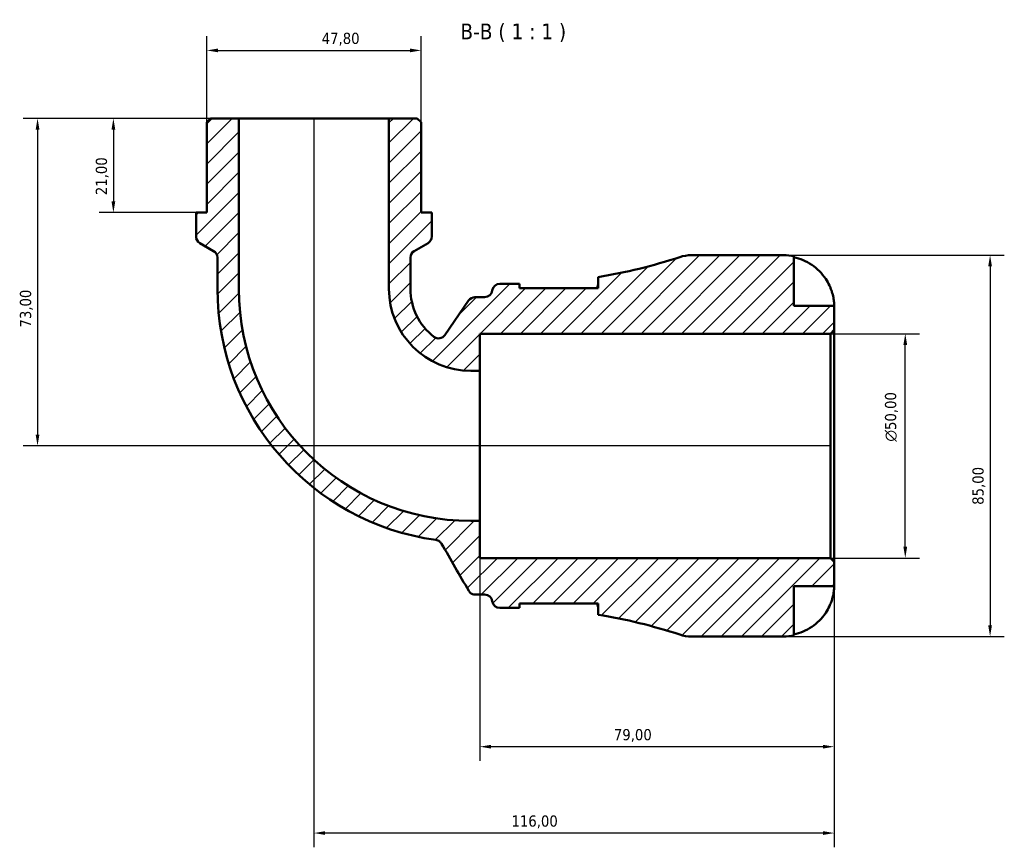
# Model space of a CAD drawing. Header units: millimetres. Extents: x 0 to 902, y 0 to 823.
# Tile 4 of 6: x 278 to 498, y 639 to 823. Entities that reach past the tile are written whole.
import ezdxf

# ---------------------------------------------------------------- set-up
doc = ezdxf.new("R2010")
doc.units = ezdxf.units.MM
for name, color, linetype, lineweight in [('Dimension (ISO)', 7, 'Continuous', 25), ('Hatch (ISO)', 7, 'Continuous', 18), ('Symbol (ISO)', 7, 'Continuous', 25), ('Visible (ISO)', 7, 'Continuous', 50)]:
    doc.layers.add(name, color=color, linetype=linetype, lineweight=lineweight)
doc.styles.add('Label Text (ISO)', font='tahoma.ttf')
doc.styles.add('Note Text (ISO)', font='tahoma.ttf')
doc.dimstyles.new('Default (ISO)', dxfattribs={"dimtxt": 2.5, "dimasz": 2.5, "dimexe": 3.174999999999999, "dimexo": 0, "dimgap": 0.762, "dimtad": 1, "dimrnd": 1e-08, "dimzin": 0, "dimtxsty": 'Note Text (ISO)', "dimcen": 0.09, "dimdle": 10, "dimclrd": 256, "dimclre": 256, "dimclrt": 232, "dimazin": 0, "dimtfac": 1.402080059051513, "dimtmove": 0, "dimatfit": 3, "dimfxl": 1, "dimtolj": 1, "dimtzin": 0, "dimlwd": -1, "dimlwe": -1, "dimarcsym": 0})

# ---------------------------------------------------------------- blocks, each defined once
blk = doc.blocks.new('*D7')
at = {"layer": 'Defpoints', "color": 0, "transparency": 16777216}
for p in [(326.9623392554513, 801.4454995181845), (298.980617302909, 780.4454995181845), (317.4017392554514, 780.4454995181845)]:
    blk.add_point(p, dxfattribs=at)
at = {"layer": 'Dimension (ISO)', "transparency": 16777216}
for p, q in [((326.9623392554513, 801.4454995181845), (295.805617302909, 801.4454995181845)), ((298.980617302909, 798.9454995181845), (298.980617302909, 782.9454995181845)), ((317.4017392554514, 780.4454995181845), (295.805617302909, 780.4454995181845))]:
    blk.add_line(p, q, dxfattribs=at)
for points in [[(298.5639506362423, 798.9454995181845), (299.3972839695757, 798.9454995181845), (298.980617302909, 801.4454995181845)], [(298.5639506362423, 782.9454995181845), (299.3972839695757, 782.9454995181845), (298.980617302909, 780.4454995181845)]]:
    blk.add_solid(points, dxfattribs=at)
at = {"layer": 'Dimension (ISO)', "color": 232, "true_color": 0xca0064, "transparency": 16777216, "insert": (295.0453466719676, 784.3320005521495), "char_height": 2.5, "attachment_point": 1, "rotation": 90, "style": 'Note Text (ISO)'}
blk.add_mtext('\\A1;21,00', dxfattribs=at)
blk = doc.blocks.new('*D8')
at = {"layer": 'Defpoints', "color": 0, "transparency": 16777216}
for p in [(458.8433892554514, 753.4454995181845), (475.5348930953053, 753.4454995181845), (458.8433892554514, 703.4454995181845)]:
    blk.add_point(p, dxfattribs=at)
at = {"layer": 'Dimension (ISO)', "transparency": 16777216}
for p, q in [((458.8433892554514, 753.4454995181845), (478.7098930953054, 753.4454995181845)), ((475.5348930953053, 705.9454995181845), (475.5348930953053, 750.9454995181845)), ((458.8433892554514, 703.4454995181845), (478.7098930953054, 703.4454995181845))]:
    blk.add_line(p, q, dxfattribs=at)
for points in [[(475.1182264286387, 750.9454995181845), (475.9515597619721, 750.9454995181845), (475.5348930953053, 753.4454995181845)], [(475.1182264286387, 705.9454995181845), (475.9515597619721, 705.9454995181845), (475.5348930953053, 703.4454995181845)]]:
    blk.add_solid(points, dxfattribs=at)
at = {"layer": 'Dimension (ISO)', "color": 232, "true_color": 0xca0064, "transparency": 16777216, "insert": (471.0113951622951, 729.390299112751), "char_height": 2.5, "attachment_point": 1, "rotation": 90, "style": 'Note Text (ISO)'}
blk.add_mtext('\\A1;\\fAIGDT|b0|i0;\\H2.5000;\\ln\\fTahoma|b0|i0;\\H2.5000;50,00', dxfattribs=at)
blk = doc.blocks.new('*D9')
at = {"layer": 'Defpoints', "color": 0, "transparency": 16777216}
for p in [(380.6933892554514, 711.7144495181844), (459.6933892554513, 702.5954995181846), (380.6933892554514, 661.3889473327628)]:
    blk.add_point(p, dxfattribs=at)
at = {"layer": 'Dimension (ISO)', "transparency": 16777216}
for p, q in [((380.6933892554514, 711.7144495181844), (380.6933892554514, 658.2139473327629)), ((459.6933892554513, 702.5954995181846), (459.6933892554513, 658.2139473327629)), ((457.1933892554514, 661.3889473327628), (383.1933892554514, 661.3889473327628))]:
    blk.add_line(p, q, dxfattribs=at)
for points in [[(383.1933892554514, 661.8056139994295), (383.1933892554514, 660.9722806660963), (380.6933892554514, 661.3889473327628)], [(457.1933892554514, 661.8056139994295), (457.1933892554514, 660.9722806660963), (459.6933892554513, 661.3889473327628)]]:
    blk.add_solid(points, dxfattribs=at)
at = {"layer": 'Dimension (ISO)', "color": 232, "true_color": 0xca0064, "transparency": 16777216, "insert": (410.5714953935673, 665.3225389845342), "char_height": 2.5, "attachment_point": 1, "style": 'Note Text (ISO)'}
blk.add_mtext('\\A1;79,00', dxfattribs=at)
blk = doc.blocks.new('*D10')
at = {"layer": 'Defpoints', "color": 0, "transparency": 16777216}
for p in [(448.4433892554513, 770.9454995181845), (448.4433892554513, 685.9454995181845), (494.4433892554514, 685.9454995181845)]:
    blk.add_point(p, dxfattribs=at)
at = {"layer": 'Dimension (ISO)', "transparency": 16777216}
for p, q in [((448.4433892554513, 770.9454995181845), (497.6183892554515, 770.9454995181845)), ((494.4433892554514, 768.4454995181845), (494.4433892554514, 688.4454995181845)), ((448.4433892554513, 685.9454995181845), (497.6183892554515, 685.9454995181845))]:
    blk.add_line(p, q, dxfattribs=at)
for points in [[(494.0267225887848, 768.4454995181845), (494.8600559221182, 768.4454995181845), (494.4433892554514, 770.9454995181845)], [(494.0267225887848, 688.4454995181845), (494.8600559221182, 688.4454995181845), (494.4433892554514, 685.9454995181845)]]:
    blk.add_solid(points, dxfattribs=at)
at = {"layer": 'Dimension (ISO)', "color": 232, "true_color": 0xca0064, "transparency": 16777216, "insert": (490.5030816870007, 715.3026184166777), "char_height": 2.5, "attachment_point": 1, "rotation": 90, "style": 'Note Text (ISO)'}
blk.add_mtext('\\A1;85,00', dxfattribs=at)
blk = doc.blocks.new('*D11')
at = {"layer": 'Defpoints', "color": 0, "transparency": 16777216}
for p in [(343.6933892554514, 801.4454995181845), (459.6933892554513, 702.5954995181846), (343.6933892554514, 642.1331177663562)]:
    blk.add_point(p, dxfattribs=at)
at = {"layer": 'Dimension (ISO)', "transparency": 16777216}
for p, q in [((343.6933892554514, 801.4454995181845), (343.6933892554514, 638.9581177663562)), ((459.6933892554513, 702.5954995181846), (459.6933892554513, 638.9581177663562)), ((457.1933892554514, 642.1331177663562), (346.1933892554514, 642.1331177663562))]:
    blk.add_line(p, q, dxfattribs=at)
for points in [[(346.1933892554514, 642.5497844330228), (346.1933892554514, 641.7164510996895), (343.6933892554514, 642.1331177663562)], [(457.1933892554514, 642.5497844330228), (457.1933892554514, 641.7164510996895), (459.6933892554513, 642.1331177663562)]]:
    blk.add_solid(points, dxfattribs=at)
at = {"layer": 'Dimension (ISO)', "color": 232, "true_color": 0xca0064, "transparency": 16777216, "insert": (387.7395612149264, 646.0667094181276), "char_height": 2.5, "attachment_point": 1, "style": 'Note Text (ISO)'}
blk.add_mtext('\\A1;116,00', dxfattribs=at)
blk = doc.blocks.new('*D12')
at = {"layer": 'Defpoints', "color": 0, "transparency": 16777216}
for p in [(367.5948892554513, 816.5954995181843), (319.7918892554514, 800.5954995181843), (367.5948892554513, 800.5954995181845)]:
    blk.add_point(p, dxfattribs=at)
at = {"layer": 'Dimension (ISO)', "transparency": 16777216}
for p, q in [((319.7918892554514, 800.5954995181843), (319.7918892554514, 819.7704995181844)), ((367.5948892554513, 800.5954995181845), (367.5948892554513, 819.7704995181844)), ((322.2918892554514, 816.5954995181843), (365.0948892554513, 816.5954995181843))]:
    blk.add_line(p, q, dxfattribs=at)
for points in [[(322.2918892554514, 817.012166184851), (322.2918892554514, 816.1788328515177), (319.7918892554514, 816.5954995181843)], [(365.0948892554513, 817.012166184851), (365.0948892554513, 816.1788328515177), (367.5948892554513, 816.5954995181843)]]:
    blk.add_solid(points, dxfattribs=at)
at = {"layer": 'Dimension (ISO)', "color": 232, "true_color": 0xca0064, "transparency": 16777216, "insert": (345.4274655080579, 820.5358070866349), "char_height": 2.5, "attachment_point": 1, "style": 'Note Text (ISO)'}
blk.add_mtext('\\A1;47,80', dxfattribs=at)
blk = doc.blocks.new('*D13')
at = {"layer": 'Defpoints', "color": 0, "transparency": 16777216}
for p in [(326.9623392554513, 801.4454995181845), (282.0693732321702, 728.4454995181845), (458.8433892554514, 728.4454995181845)]:
    blk.add_point(p, dxfattribs=at)
at = {"layer": 'Dimension (ISO)', "transparency": 16777216}
for p, q in [((326.9623392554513, 801.4454995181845), (278.8943732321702, 801.4454995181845)), ((282.0693732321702, 798.9454995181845), (282.0693732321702, 730.9454995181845)), ((458.8433892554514, 728.4454995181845), (278.8943732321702, 728.4454995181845))]:
    blk.add_line(p, q, dxfattribs=at)
for points in [[(281.6527065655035, 798.9454995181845), (282.4860398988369, 798.9454995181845), (282.0693732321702, 801.4454995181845)], [(281.6527065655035, 730.9454995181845), (282.4860398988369, 730.9454995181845), (282.0693732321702, 728.4454995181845)]]:
    blk.add_solid(points, dxfattribs=at)
at = {"layer": 'Dimension (ISO)', "color": 232, "true_color": 0xca0064, "transparency": 16777216, "insert": (278.1341026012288, 754.8236056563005), "char_height": 2.5, "attachment_point": 1, "rotation": 90, "style": 'Note Text (ISO)'}
blk.add_mtext('\\A1;73,00', dxfattribs=at)

msp = doc.modelspace()

# ---------------------------------------------------------------- hatches: boundary and pattern name
at = {"layer": 'Hatch (ISO)'}
h = msp.add_hatch(dxfattribs=at)
h.set_pattern_fill('ANSI31', color=256, scale=25.4, style=0)
h.set_pattern_definition([(45, (0, 0), (-2.245064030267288, 2.245064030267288), [])])
edge = h.paths.add_edge_path()
edge.add_ellipse((427.901511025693, 694.4454995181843), major_axis=(-2.659279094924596, -8.073303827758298), ratio=1, start_angle=7.5e-15, end_angle=18.23145285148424)
edge.add_line((427.901511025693, 685.9454995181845), (448.4433892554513, 685.9454995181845))
edge.add_ellipse((448.4433892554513, 697.1954995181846), major_axis=(3.55e-14, -11.25000000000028), ratio=1, start_angle=0, end_angle=11.53695903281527)
edge.add_line((450.6933892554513, 686.1727956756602), (450.6933892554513, 697.1954995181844))
edge.add_line((450.6933892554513, 697.1954995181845), (459.6933892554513, 697.1954995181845))
edge.add_line((459.6933892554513, 697.1954995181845), (459.6933892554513, 702.5954995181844))
edge.add_line((459.6933892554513, 702.5954995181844), (458.8433892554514, 703.4454995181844))
edge.add_line((458.8433892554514, 703.4454995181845), (380.6933892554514, 703.4454995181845))
edge.add_line((380.6933892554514, 703.4454995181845), (380.6933892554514, 711.7144495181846))
edge.add_line((380.6933892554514, 711.7144495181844), (378.6908892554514, 711.7144495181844))
edge.add_ellipse((378.6908892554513, 763.4429995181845), major_axis=(0, -51.72855), ratio=1, start_angle=270, end_angle=360, ccw=False)
edge.add_line((326.9623392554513, 763.4429995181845), (326.9623392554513, 801.4454995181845))
edge.add_line((326.9623392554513, 801.4454995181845), (320.6418892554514, 801.4454995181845))
edge.add_line((320.6418892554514, 801.4454995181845), (319.7918892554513, 800.5954995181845))
edge.add_line((319.7918892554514, 800.5954995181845), (319.7918892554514, 780.4454995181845))
edge.add_line((319.7918892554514, 780.4454995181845), (317.4017392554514, 780.4454995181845))
edge.add_line((317.4017392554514, 780.4454995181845), (317.4017392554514, 775.126994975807))
edge.add_ellipse((319.1017392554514, 775.1269949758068), major_axis=(-1.699999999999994, 1.78e-14), ratio=1, start_angle=0, end_angle=60.00000000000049)
edge.add_line((318.2517392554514, 773.6547517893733), (321.3320392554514, 771.8763397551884))
edge.add_ellipse((320.4820392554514, 770.404096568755), major_axis=(0.8500000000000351, 1.472243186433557), ratio=1, start_angle=300.0000000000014, end_angle=360, ccw=False)
edge.add_line((322.1820392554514, 770.404096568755), (322.1820392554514, 763.4429995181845))
edge.add_ellipse((378.6908892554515, 763.4429995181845), major_axis=(-56.50885000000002, 0), ratio=1, start_angle=0, end_angle=82.07889706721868)
edge.add_spline(control_points=[(370.9034409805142, 707.4733132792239), (371.0494412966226, 707.4529992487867), (371.1921813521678, 707.4137817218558), (371.463950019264, 707.2995153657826), (371.5918280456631, 707.2249503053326), (371.8836564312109, 706.9994975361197), (372.0307256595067, 706.8312412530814), (372.1414082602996, 706.639533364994)], knot_values=[-0.1548536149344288, -0.1548536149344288, -0.1548536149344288, -0.1548536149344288, -0.1106315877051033, -0.1106315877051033, -0.0664095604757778, -0.0664095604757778, 0, 0, 0, 0], degree=3, periodic=0)
edge.add_line((372.1414082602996, 706.639533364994), (378.2001415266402, 696.1454995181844))
edge.add_spline(control_points=[(378.2001415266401, 696.1454995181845), (378.2935364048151, 695.9837348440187), (378.4129571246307, 695.838463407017), (378.6942327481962, 695.5926063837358), (378.8541742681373, 695.4936932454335), (379.2317706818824, 695.3387370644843), (379.4510195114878, 695.2954995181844), (379.6723847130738, 695.2954995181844)], knot_values=[-0.1784834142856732, -0.1784834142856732, -0.1784834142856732, -0.1784834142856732, -0.1224464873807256, -0.1224464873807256, -0.0664095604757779, -0.0664095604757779, 0, 0, 0, 0], degree=3, periodic=0)
edge.add_line((379.6723847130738, 695.2954995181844), (381.757556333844, 695.2954995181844))
edge.add_ellipse((381.757556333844, 693.5954995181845), major_axis=(0, 1.699999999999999), ratio=1, start_angle=277.18075578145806, end_angle=360, ccw=False)
edge.add_ellipse((385.1308892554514, 694.0204995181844), major_axis=(-1.686666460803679, -0.2124999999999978), ratio=1, start_angle=4.502e-13, end_angle=82.8192442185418)
edge.add_line((385.1308892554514, 692.3204995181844), (388.1708892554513, 692.3204995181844))
edge.add_ellipse((388.1708892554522, 573.8273284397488), major_axis=(-7.372e-13, 118.4931710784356), ratio=1, start_angle=359.3302866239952, end_angle=360, ccw=False)
edge.add_line((389.5558892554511, 692.312404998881), (389.5558892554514, 693.3204995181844))
edge.add_line((389.5558892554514, 693.3204995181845), (407.0558892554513, 693.3204995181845))
edge.add_line((407.0558892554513, 693.3204995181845), (407.0558892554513, 690.8059092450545))
edge.add_ellipse((388.1708892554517, 573.827328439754), major_axis=(18.88499999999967, 116.9785808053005), ratio=1, start_angle=350.9392418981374, end_angle=360, ccw=False)
edge = h.paths.add_edge_path()
edge.add_ellipse((427.901511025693, 762.4454995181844), major_axis=(-1.78e-14, 8.499999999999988), ratio=1, start_angle=0, end_angle=18.23145285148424)
edge.add_ellipse((388.1708892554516, 883.0636705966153), major_axis=(37.07134267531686, -112.5448672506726), ratio=1, start_angle=350.93924189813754, end_angle=360, ccw=False)
edge.add_line((407.0558892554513, 766.0850897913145), (407.0558892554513, 763.5704995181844))
edge.add_line((407.0558892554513, 763.5704995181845), (389.5558892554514, 763.5704995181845))
edge.add_line((389.5558892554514, 763.5704995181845), (389.5558892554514, 764.5785940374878))
edge.add_ellipse((388.1708892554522, 883.0636705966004), major_axis=(1.384999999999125, -118.4850765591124), ratio=1, start_angle=359.3302866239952, end_angle=360, ccw=False)
edge.add_line((388.1708892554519, 764.5704995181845), (385.1308892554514, 764.5704995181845))
edge.add_ellipse((385.1308892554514, 762.8704995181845), major_axis=(0, 1.699999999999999), ratio=1, start_angle=0, end_angle=82.8192442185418)
edge.add_ellipse((381.757556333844, 763.2954995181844), major_axis=(1.686666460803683, -0.2125000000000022), ratio=1, start_angle=277.18075578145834, end_angle=360, ccw=False)
edge.add_line((381.757556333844, 761.5954995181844), (379.5862721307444, 761.5954995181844))
edge.add_ellipse((379.5862721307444, 759.8954995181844), major_axis=(0, 1.699999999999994), ratio=1, start_angle=0, end_angle=55.55117668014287)
edge.add_line((378.1843981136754, 760.8571383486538), (372.8959221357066, 753.147614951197))
edge.add_ellipse((371.4940481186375, 754.1092537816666), major_axis=(1.401874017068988, -0.9616388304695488), ratio=1, start_angle=266.8145859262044, end_angle=360, ccw=False)
edge.add_ellipse((378.6908892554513, 763.4429995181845), major_axis=(-8.234892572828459, -10.680018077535), ratio=1, start_angle=307.6342373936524, end_angle=360, ccw=False)
edge.add_line((365.2047392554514, 763.4429995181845), (365.2047392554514, 770.404096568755))
edge.add_ellipse((366.9047392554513, 770.404096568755), major_axis=(-1.700000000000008, 0), ratio=1, start_angle=300.00000000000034, end_angle=360, ccw=False)
edge.add_line((366.0547392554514, 771.8763397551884), (369.1350392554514, 773.6547517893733))
edge.add_ellipse((368.2850392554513, 775.1269949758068), major_axis=(0.8499999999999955, -1.472243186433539), ratio=1, start_angle=0, end_angle=60.00000000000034)
edge.add_line((369.9850392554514, 775.1269949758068), (369.9850392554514, 780.4454995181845))
edge.add_line((369.9850392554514, 780.4454995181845), (367.5948892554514, 780.4454995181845))
edge.add_line((367.5948892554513, 780.4454995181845), (367.5948892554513, 800.5954995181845))
edge.add_line((367.5948892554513, 800.5954995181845), (366.7448892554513, 801.4454995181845))
edge.add_line((366.7448892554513, 801.4454995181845), (360.4244392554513, 801.4454995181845))
edge.add_line((360.4244392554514, 801.4454995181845), (360.4244392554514, 763.4429995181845))
edge.add_ellipse((378.6908892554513, 763.4429995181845), major_axis=(-18.26645, -8.9e-15), ratio=1, start_angle=1.39e-14, end_angle=89.99999999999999)
edge.add_line((378.6908892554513, 745.1765495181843), (380.6933892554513, 745.1765495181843))
edge.add_line((380.6933892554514, 745.1765495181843), (380.6933892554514, 753.4454995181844))
edge.add_line((380.6933892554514, 753.4454995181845), (458.8433892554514, 753.4454995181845))
edge.add_line((458.8433892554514, 753.4454995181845), (459.6933892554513, 754.2954995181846))
edge.add_line((459.6933892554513, 754.2954995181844), (459.6933892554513, 759.6954995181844))
edge.add_line((459.6933892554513, 759.6954995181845), (450.6933892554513, 759.6954995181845))
edge.add_line((450.6933892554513, 759.6954995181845), (450.6933892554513, 770.7182033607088))
edge.add_ellipse((448.4433892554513, 759.6954995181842), major_axis=(2.250000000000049, 11.02270384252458), ratio=1, start_angle=0, end_angle=11.53695903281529)
edge.add_line((448.4433892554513, 770.9454995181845), (427.901511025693, 770.9454995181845))

# ---------------------------------------------------------------- linework, layer by layer
at = {"layer": 'Visible (ISO)'}
for p, q in [((320.6418892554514, 801.4454995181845), (319.7918892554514, 800.5954995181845)), ((326.9623392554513, 801.4454995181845), (320.6418892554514, 801.4454995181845)), ((326.9623392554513, 763.4429995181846), (326.9623392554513, 801.4454995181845)), ((360.4244392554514, 801.4454995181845), (326.9623392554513, 801.4454995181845)), ((366.7448892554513, 801.4454995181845), (360.4244392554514, 801.4454995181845)), ((360.4244392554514, 801.4454995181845), (360.4244392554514, 763.4429995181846)), ((367.5948892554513, 800.5954995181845), (366.7448892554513, 801.4454995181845)), ((319.7918892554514, 800.5954995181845), (319.7918892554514, 780.4454995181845)), ((367.5948892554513, 780.4454995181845), (367.5948892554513, 800.5954995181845)), ((319.7918892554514, 780.4454995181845), (317.4017392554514, 780.4454995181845)), ((317.4017392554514, 780.4454995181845), (317.4017392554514, 775.1269949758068)), ((369.9850392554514, 780.4454995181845), (367.5948892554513, 780.4454995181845)), ((369.9850392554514, 775.1269949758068), (369.9850392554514, 780.4454995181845)), ((318.2517392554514, 773.6547517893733), (321.3320392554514, 771.8763397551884)), ((366.0547392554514, 771.8763397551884), (369.1350392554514, 773.6547517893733)), ((448.4433892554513, 770.9454995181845), (427.901511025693, 770.9454995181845)), ((450.6933892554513, 759.6954995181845), (450.6933892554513, 770.7182033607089)), ((322.1820392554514, 770.404096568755), (322.1820392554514, 763.4429995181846)), ((365.2047392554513, 763.4429995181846), (365.2047392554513, 770.404096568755)), ((388.1708892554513, 764.5704995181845), (385.1308892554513, 764.5704995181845)), ((389.5558892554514, 763.5704995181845), (389.5558892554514, 764.5785940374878)), ((407.0558892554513, 766.0850897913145), (407.0558892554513, 763.5704995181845)), ((407.0558892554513, 763.5704995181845), (389.5558892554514, 763.5704995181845)), ((378.1843981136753, 760.8571383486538), (372.8959221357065, 753.147614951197)), ((381.757556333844, 761.5954995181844), (379.5862721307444, 761.5954995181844)), ((459.6933892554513, 759.6954995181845), (450.6933892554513, 759.6954995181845)), ((459.6933892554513, 754.2954995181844), (459.6933892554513, 759.6954995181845)), ((380.6933892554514, 745.1765495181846), (380.6933892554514, 753.4454995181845)), ((380.6933892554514, 753.4454995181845), (458.8433892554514, 753.4454995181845)), ((458.8433892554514, 753.4454995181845), (459.6933892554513, 754.2954995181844)), ((458.8433892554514, 753.4454995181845), (458.8433892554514, 703.4454995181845)), ((459.6933892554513, 702.5954995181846), (459.6933892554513, 754.2954995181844)), ((378.6908892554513, 745.1765495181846), (380.6933892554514, 745.1765495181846)), ((380.6933892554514, 711.7144495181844), (380.6933892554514, 745.1765495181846)), ((380.6933892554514, 711.7144495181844), (378.6908892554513, 711.7144495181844)), ((380.6933892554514, 703.4454995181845), (380.6933892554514, 711.7144495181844)), ((458.8433892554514, 703.4454995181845), (380.6933892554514, 703.4454995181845)), ((459.6933892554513, 702.5954995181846), (458.8433892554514, 703.4454995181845)), ((459.6933892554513, 697.1954995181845), (459.6933892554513, 702.5954995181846)), ((450.6933892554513, 686.1727956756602), (450.6933892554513, 697.1954995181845)), ((450.6933892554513, 697.1954995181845), (459.6933892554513, 697.1954995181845)), ((379.6723847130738, 695.2954995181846), (381.757556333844, 695.2954995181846)), ((385.1308892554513, 692.3204995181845), (388.1708892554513, 692.3204995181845)), ((389.5558892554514, 692.312404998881), (389.5558892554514, 693.3204995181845)), ((389.5558892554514, 693.3204995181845), (407.0558892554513, 693.3204995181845)), ((407.0558892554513, 693.3204995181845), (407.0558892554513, 690.8059092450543)), ((427.901511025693, 685.9454995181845), (448.4433892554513, 685.9454995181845))]:
    msp.add_line(p, q, dxfattribs=at)
for centre, radius, start, end in [((319.1017392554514, 775.1269949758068), 1.699999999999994, 180, 240.0000000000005), ((368.2850392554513, 775.1269949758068), 1.699999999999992, 300.0000000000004, 0), ((320.4820392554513, 770.404096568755), 1.700000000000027, 0, 59.9999999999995), ((366.9047392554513, 770.404096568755), 1.700000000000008, 120.0000000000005, 180), ((427.901511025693, 762.4454995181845), 8.499999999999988, 90, 108.231452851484), ((448.4433892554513, 759.6954995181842), 11.25000000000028, 78.46304096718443, 89.99999999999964), ((388.1708892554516, 883.0636705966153), 118.4931710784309, 279.1706947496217, 288.2314528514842), ((385.1308892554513, 762.8704995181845), 1.699999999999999, 90, 172.8192442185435), ((388.1708892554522, 883.0636705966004), 118.4931710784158, 269.9999999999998, 270.6697133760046), ((378.6908892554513, 763.4429995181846), 56.50885000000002, 180, 262.0788970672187), ((378.6908892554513, 763.4429995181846), 51.72855, 180, 270), ((378.6908892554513, 763.4429995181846), 18.26645, 180, 270), ((378.6908892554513, 763.4429995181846), 13.48614999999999, 180, 232.3657626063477), ((381.757556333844, 763.2954995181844), 1.700000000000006, 270, 352.8192442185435), ((379.5862721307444, 759.8954995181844), 1.699999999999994, 90, 145.5511766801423), ((371.4940481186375, 754.1092537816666), 1.699999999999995, 232.3657626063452, 325.5511766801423), ((381.757556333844, 693.5954995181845), 1.699999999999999, 7.180755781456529, 90), ((385.1308892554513, 694.0204995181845), 1.700000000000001, 187.1807557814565, 269.9999999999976), ((388.1708892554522, 573.827328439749), 118.4931710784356, 89.33028662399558, 90.00000000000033), ((388.1708892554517, 573.827328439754), 118.4931710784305, 71.76854714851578, 80.82930525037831), ((427.901511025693, 694.4454995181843), 8.499999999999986, 251.7685471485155, 269.9999999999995), ((448.4433892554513, 697.1954995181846), 11.25000000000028, 269.9999999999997, 281.5369590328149)]:
    msp.add_arc(centre, radius, start, end, dxfattribs=at)
for points, knots in [([(450.6933892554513, 770.4780046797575), (451.4130869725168, 770.3302574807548), (452.1159578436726, 770.1081448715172), (453.379756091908, 769.5830582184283), (454.0538952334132, 769.2284127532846), (455.3120167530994, 768.3846263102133), (455.8960099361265, 767.8955014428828), (456.8789664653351, 766.9089908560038), (457.3680064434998, 766.320275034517), (458.110495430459, 765.2040378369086), (458.393278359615, 764.6958556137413), (458.6264135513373, 764.1954995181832)], [0.2134384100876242, 0.2134384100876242, 0.2134384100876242, 0.2134384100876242, 0.4155997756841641, 0.4155997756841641, 0.6240004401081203, 0.6240004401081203, 0.8324011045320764, 0.8324011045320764, 1.041788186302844, 1.041788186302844, 1.201242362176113, 1.201242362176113, 1.201242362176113, 1.201242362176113]), ([(406.7262575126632, 763.5703341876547), (406.7950623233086, 763.674880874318), (406.8536480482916, 763.7763849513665), (407.00335566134, 764.0823253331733), (407.0558892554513, 764.2726370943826), (407.0558892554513, 764.4418709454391)], [-0.4119326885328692, -0.4119326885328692, -0.4119326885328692, -0.4119326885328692, -0.3297742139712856, -0.3297742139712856, -0.1550611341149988, -0.1550611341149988, -0.1550611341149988, -0.1550611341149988]), ([(458.6264135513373, 764.1954995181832), (458.7237590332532, 763.9865760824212), (458.8153989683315, 763.775072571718), (458.9845817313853, 763.3527991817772), (459.061964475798, 763.1428965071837), (459.2205566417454, 762.6731132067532), (459.2970540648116, 762.416097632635), (459.478649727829, 761.7210075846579), (459.5555949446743, 761.3107438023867), (459.6581902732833, 760.56889630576), (459.6779257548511, 760.2582891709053), (459.6955286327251, 759.8137707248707), (459.6933892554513, 759.6954995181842), (459.6933892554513, 759.6954995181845)], [-0.7287781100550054, -0.7287781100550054, -0.7287781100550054, -0.7287781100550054, -0.658645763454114, -0.658645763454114, -0.5894873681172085, -0.5894873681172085, -0.5028286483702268, -0.5028286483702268, -0.347823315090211, -0.347823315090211, -0.1787056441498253, -0.1787056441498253, 0, 0, 0, 0]), ([(370.9034409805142, 707.473313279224), (371.0494412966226, 707.4529992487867), (371.1921813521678, 707.4137817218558), (371.4639500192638, 707.2995153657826), (371.5918280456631, 707.2249503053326), (371.8836564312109, 706.9994975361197), (372.0307256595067, 706.8312412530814), (372.1414082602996, 706.6395333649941)], [-0.1548536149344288, -0.1548536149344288, -0.1548536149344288, -0.1548536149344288, -0.1106315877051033, -0.1106315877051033, -0.0664095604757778, -0.0664095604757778, 0, 0, 0, 0]), ([(372.1414082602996, 706.6395333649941), (373.1631346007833, 704.869851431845), (374.184860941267, 703.1001694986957), (376.2044386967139, 699.6021582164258), (377.202290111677, 697.8738288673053), (378.2001415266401, 696.1454995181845)], [-1.309896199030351, -1.309896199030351, -1.309896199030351, -1.309896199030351, -0.6968603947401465, -0.6968603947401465, -0.0981495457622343, -0.0981495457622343, -0.0981495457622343, -0.0981495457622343]), ([(378.2001415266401, 696.1454995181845), (378.2935364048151, 695.983734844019), (378.4129571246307, 695.838463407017), (378.6942327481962, 695.5926063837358), (378.8541742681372, 695.4936932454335), (379.2317706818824, 695.3387370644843), (379.4510195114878, 695.2954995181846), (379.6723847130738, 695.2954995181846)], [-0.1784834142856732, -0.1784834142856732, -0.1784834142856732, -0.1784834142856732, -0.1224464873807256, -0.1224464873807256, -0.0664095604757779, -0.0664095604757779, 0, 0, 0, 0]), ([(459.6933892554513, 697.1954995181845), (459.6933892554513, 697.1954995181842), (459.6938638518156, 697.1419066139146), (459.6897749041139, 696.9193592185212), (459.6845434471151, 696.7402510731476), (459.6423814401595, 696.196468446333), (459.595621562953, 695.7974335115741), (459.4420595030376, 695.0300195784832), (459.3628043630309, 694.7048016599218), (459.1849787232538, 694.1058204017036), (459.096101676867, 693.8406463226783), (458.8905381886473, 693.2937397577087), (458.7734924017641, 693.0140275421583), (458.6396725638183, 692.7240248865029), (458.633055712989, 692.7097549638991), (458.6264135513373, 692.695499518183)], [-3.126212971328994, -3.126212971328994, -3.126212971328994, -3.126212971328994, -3.005921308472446, -3.005921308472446, -2.872956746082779, -2.872956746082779, -2.697893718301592, -2.697893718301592, -2.583387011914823, -2.583387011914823, -2.495475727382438, -2.495475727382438, -2.403102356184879, -2.403102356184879, -2.398316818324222, -2.398316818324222, -2.398316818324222, -2.398316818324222]), ([(407.0558892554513, 692.4491280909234), (407.0558892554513, 692.6198024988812), (407.0024582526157, 692.8119132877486), (406.8515276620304, 693.1182775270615), (406.7938179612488, 693.218001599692), (406.7262556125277, 693.3206601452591)], [-3.119011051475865, -3.119011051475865, -3.119011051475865, -3.119011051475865, -2.942521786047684, -2.942521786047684, -2.861720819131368, -2.861720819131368, -2.861720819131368, -2.861720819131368]), ([(458.6264135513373, 692.695499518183), (458.393278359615, 692.195143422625), (458.1104954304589, 691.6869611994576), (457.3680064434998, 690.570724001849), (456.8789664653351, 689.9820081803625), (455.8960099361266, 688.9954975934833), (455.3120167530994, 688.5063727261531), (454.0538952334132, 687.6625862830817), (453.379756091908, 687.3079408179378), (452.1159578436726, 686.7828541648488), (451.4130869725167, 686.5607415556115), (450.6933892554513, 686.4129943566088)], [5.502271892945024, 5.502271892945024, 5.502271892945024, 5.502271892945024, 5.661726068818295, 5.661726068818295, 5.871113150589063, 5.871113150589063, 6.079513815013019, 6.079513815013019, 6.287914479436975, 6.287914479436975, 6.490075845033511, 6.490075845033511, 6.490075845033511, 6.490075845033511])]:
    msp.add_open_spline(points, degree=3, knots=knots, dxfattribs=at)

# ---------------------------------------------------------------- texts
at = {"layer": 'Symbol (ISO)', "insert": (376.345096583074, 818.4454996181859), "char_height": 3.499999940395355, "attachment_point": 7, "style": 'Label Text (ISO)'}
msp.add_mtext('B-B ( 1 : 1 )', dxfattribs=at)

# ---------------------------------------------------------------- dimensions: what is measured, and where the dimension line sits
at = {"layer": 'Dimension (ISO)'}
for base, p1, p2, angle, picture, middle in [((367.5948892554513, 816.5954995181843), (319.7918892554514, 800.5954995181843), (367.5948892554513, 800.5954995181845), 180, '*D12', (349.5988892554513, 816.5954995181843)), ((282.0693732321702, 728.4454995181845), (326.9623392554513, 801.4454995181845), (458.8433892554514, 728.4454995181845), 270, '*D13', (282.06937323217, 758.9454995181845)), ((298.980617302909, 780.4454995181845), (326.9623392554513, 801.4454995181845), (317.4017392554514, 780.4454995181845), 270, '*D7', (298.9806173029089, 788.4454995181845)), ((343.6933892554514, 642.1331177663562), (459.6933892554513, 702.5954995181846), (343.6933892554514, 801.4454995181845), 180, '*D11', (392.6933892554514, 642.1331177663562)), ((494.4433892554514, 685.9454995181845), (448.4433892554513, 770.9454995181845), (448.4433892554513, 685.9454995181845), 90, '*D10', (494.4433892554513, 719.4454995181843)), ((380.6933892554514, 661.3889473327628), (459.6933892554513, 702.5954995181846), (380.6933892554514, 711.7144495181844), 180, '*D9', (414.6933892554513, 661.3889473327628))]:
    dim = msp.add_linear_dim(base=base, p1=p1, p2=p2, angle=angle, dimstyle='Default (ISO)', override={"dimdec": 2, "dimtp": 0, "dimtm": 0, "dimtdec": 2, "dimtofl": 0, "dimatfit": 1}, dxfattribs=at)
    dim.commit()
    dim.dimension.update_dxf_attribs({"geometry": picture, "text_midpoint": middle, "dimtype": 160})
dim = msp.add_linear_dim(base=(475.5348930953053, 753.4454995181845), p1=(458.8433892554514, 703.4454995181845), p2=(458.8433892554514, 753.4454995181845), angle=90, text='\\fAIGDT|b0|i0;\\H2.5000;\\ln\\fTahoma|b0|i0;\\H2.5000;<>', dimstyle='Default (ISO)', override={"dimdec": 2, "dimtp": 0, "dimtm": 0, "dimtdec": 2, "dimtofl": 0, "dimatfit": 1}, dxfattribs=at)
dim.commit()
dim.dimension.update_dxf_attribs({"geometry": '*D8', "text_midpoint": (475.5348930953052, 734.9454995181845), "dimtype": 160})

doc.saveas('drawing.dxf')
